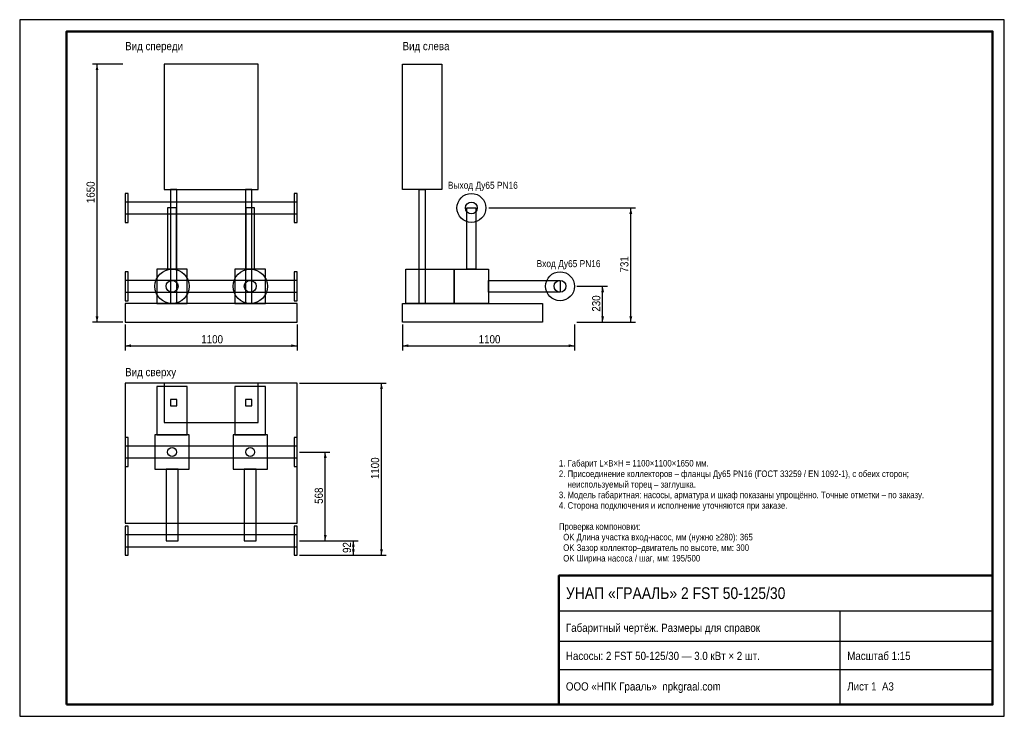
# Model space of a CAD drawing. Header units: millimetres. Extents: x 0 to 420, y 0 to 297.
import ezdxf

# ---------------------------------------------------------------- set-up
doc = ezdxf.new("R2010")
doc.units = ezdxf.units.MM
for name, color, linetype in [('AXIS', 5, 'Continuous'), ('CONTOUR', 7, 'Continuous'), ('DIM', 1, 'Continuous'), ('FRAME', 7, 'Continuous'), ('TEXT', 7, 'Continuous'), ('THIN', 8, 'Continuous')]:
    doc.layers.add(name, color=color, linetype=linetype)
doc.styles.add('GOST', font='arial.ttf')

msp = doc.modelspace()

# ---------------------------------------------------------------- linework, layer by layer
at = {"layer": 'AXIS'}
for p, q in [((200.07, 216.73), (238.67, 216.73)), ((237.9, 183.33), (238.67, 183.33))]:
    msp.add_line(p, q, dxfattribs=at)
at = {"layer": 'CONTOUR'}
for points in [[(61.67, 224.67), (101.67, 224.67), (101.67, 278), (61.67, 278)], [(180, 224.67), (163.33, 224.67), (163.33, 278), (180, 278)], [(45, 210.57), (46.2, 210.57), (46.2, 222.9), (45, 222.9)], [(64.33, 176), (67, 176), (67, 224.67), (64.33, 224.67)], [(96.33, 176), (99, 176), (99, 224.67), (96.33, 224.67)], [(117.13, 210.57), (118.33, 210.57), (118.33, 222.9), (117.13, 222.9)], [(173, 176), (170.33, 176), (170.33, 224.67), (173, 224.67)], [(173, 176), (170.33, 176), (170.33, 224.67), (173, 224.67)], [(45, 214.2), (118.33, 214.2), (118.33, 219.27), (45, 219.27)], [(63.1, 190.67), (66.9, 190.67), (66.9, 216.73), (63.1, 216.73)], [(96.43, 190.67), (100.23, 190.67), (100.23, 216.73), (96.43, 216.73)], [(194.57, 190.67), (190.77, 190.67), (190.77, 216.73), (194.57, 216.73)], [(194.57, 190.67), (190.77, 190.67), (190.77, 216.73), (194.57, 216.73)], [(45, 177.17), (46.2, 177.17), (46.2, 189.5), (45, 189.5)], [(58.5, 176), (71.5, 176), (71.5, 190.57), (58.5, 190.57)], [(91.83, 176), (104.83, 176), (104.83, 190.57), (91.83, 190.57)], [(117.13, 177.17), (118.33, 177.17), (118.33, 189.5), (117.13, 189.5)], [(185.33, 176), (164.67, 176), (164.67, 190.57), (185.33, 190.57)], [(185.33, 176), (164.67, 176), (164.67, 190.57), (185.33, 190.57)], [(200, 176), (185.33, 176), (185.33, 190.67), (200, 190.67)], [(200, 176), (185.33, 176), (185.33, 190.67), (200, 190.67)], [(45, 180.8), (118.33, 180.8), (118.33, 185.87), (45, 185.87)], [(230.5, 180.8), (200, 180.8), (200, 185.87), (230.5, 185.87)], [(230.5, 180.8), (200, 180.8), (200, 185.87), (230.5, 185.87)], [(45, 168), (118.33, 168), (118.33, 176), (45, 176)], [(223, 168), (163.33, 168), (163.33, 176), (223, 176)], [(45, 82.33), (118.33, 82.33), (118.33, 142), (45, 142)], [(58.5, 120), (71.5, 120), (71.5, 140.67), (58.5, 140.67)], [(61.67, 125.33), (101.67, 125.33), (101.67, 142), (61.67, 142)], [(91.83, 120), (104.83, 120), (104.83, 140.67), (91.83, 140.67)], [(64.33, 132.33), (67, 132.33), (67, 135), (64.33, 135)], [(96.33, 132.33), (99, 132.33), (99, 135), (96.33, 135)], [(45, 106.5), (46.2, 106.5), (46.2, 118.83), (45, 118.83)], [(57.67, 105.33), (72.33, 105.33), (72.33, 120), (57.67, 120)], [(91, 105.33), (105.67, 105.33), (105.67, 120), (91, 120)], [(117.13, 106.5), (118.33, 106.5), (118.33, 118.83), (117.13, 118.83)], [(45, 110.13), (118.33, 110.13), (118.33, 115.2), (45, 115.2)], [(62.47, 74.83), (67.53, 74.83), (67.53, 105.33), (62.47, 105.33)], [(95.8, 74.83), (100.87, 74.83), (100.87, 105.33), (95.8, 105.33)], [(45, 68.67), (46.2, 68.67), (46.2, 81), (45, 81)], [(117.13, 68.67), (118.33, 68.67), (118.33, 81), (117.13, 81)], [(45, 72.3), (118.33, 72.3), (118.33, 77.37), (45, 77.37)]]:
    msp.add_lwpolyline(points, close=True, dxfattribs=at)
for centre, radius in [((192.67, 216.73), 6.17), ((192.67, 216.73), 6.17), ((192.67, 216.73), 2.53), ((65, 183.33), 7.33), ((98.33, 183.33), 7.33), ((230.5, 183.33), 6.17), ((230.5, 183.33), 6.17), ((65, 183.33), 2.53), ((98.33, 183.33), 2.53), ((230.5, 183.33), 2.53), ((65, 112.67), 1.9), ((98.33, 112.67), 1.9)]:
    msp.add_circle(centre, radius, dxfattribs=at)
at = {"layer": 'DIM'}
for p, q in [((44, 278), (31, 278)), ((33, 168), (33, 278)), ((237.67, 216.73), (262.67, 216.73)), ((260.67, 168), (260.67, 216.73)), ((237.67, 183.33), (250.67, 183.33)), ((248.67, 168), (248.67, 183.33)), ((44, 168), (31, 168)), ((237.67, 168), (250.67, 168)), ((237.67, 168), (262.67, 168)), ((45, 167), (45, 156)), ((118.33, 167), (118.33, 156)), ((163.33, 167), (163.33, 156)), ((236.67, 167), (236.67, 156)), ((45, 158), (118.33, 158)), ((163.33, 158), (236.67, 158)), ((119.33, 142), (156.33, 142)), ((154.33, 68.67), (154.33, 142)), ((119.33, 112.67), (132.33, 112.67)), ((130.33, 74.8), (130.33, 112.67)), ((119.33, 74.8), (132.33, 74.8)), ((119.33, 74.8), (144.33, 74.8)), ((142.33, 68.67), (142.33, 74.8)), ((119.33, 68.67), (144.33, 68.67)), ((119.33, 68.67), (156.33, 68.67))]:
    msp.add_line(p, q, dxfattribs=at)
for points in [[(33, 278), (32.4, 275.5), (33.6, 275.5)], [(260.67, 216.73), (260.07, 214.23), (261.27, 214.23)], [(248.67, 183.33), (248.07, 180.83), (249.27, 180.83)], [(33, 168), (32.4, 170.5), (33.6, 170.5)], [(248.67, 168), (248.07, 170.5), (249.27, 170.5)], [(260.67, 168), (260.07, 170.5), (261.27, 170.5)], [(45, 158), (47.5, 158.6), (47.5, 157.4)], [(118.33, 158), (115.83, 158.6), (115.83, 157.4)], [(163.33, 158), (165.83, 158.6), (165.83, 157.4)], [(236.67, 158), (234.17, 158.6), (234.17, 157.4)], [(154.33, 142), (153.73, 139.5), (154.93, 139.5)], [(130.33, 112.67), (129.73, 110.17), (130.93, 110.17)], [(130.33, 74.8), (129.73, 77.3), (130.93, 77.3)], [(142.33, 74.8), (141.73, 72.3), (142.93, 72.3)], [(142.33, 68.67), (141.73, 71.17), (142.93, 71.17)], [(154.33, 68.67), (153.73, 71.17), (154.93, 71.17)]]:
    msp.add_solid(points, dxfattribs=at)
at = {"layer": 'FRAME'}
for p, q in [((230, 45), (415, 45)), ((350, 5), (350, 45)), ((230, 32), (415, 32)), ((230, 20), (415, 20))]:
    msp.add_line(p, q, dxfattribs=at)
at = {"layer": 'FRAME', "lineweight": 50}
for points in [[(20, 5), (415, 5), (415, 292), (20, 292)], [(230, 5), (415, 5), (415, 60), (230, 60)]]:
    msp.add_lwpolyline(points, close=True, dxfattribs=at)
at = {"layer": 'THIN'}
msp.add_lwpolyline([(0, 0), (420, 0), (420, 297), (0, 297)], close=True, dxfattribs=at)

# ---------------------------------------------------------------- texts
at = {"layer": 'DIM', "style": 'GOST', "width": 0.85}
for s, p in [('1650', (32, 218.8)), ('731', (259.67, 189.22)), ('230', (247.67, 172.52)), ('1100', (153.33, 101.13)), ('568', (129.33, 90.58)), ('92', (141.33, 69.63))]:
    msp.add_text(s, height=3.5, rotation=90, dxfattribs=at).set_placement(p)
for p in [(77.47, 159), (195.8, 159)]:
    msp.add_text('1100', height=3.5, dxfattribs=at).set_placement(p)
at = {"layer": 'TEXT', "style": 'GOST', "width": 0.85}
for s, height, p in [('Вид спереди', 3.5, (45, 284)), ('Вид слева', 3.5, (163.33, 284)), ('Выход Ду65 PN16', 3, (182.67, 224.9)), ('Вход Ду65 PN16', 3, (220.5, 191.5)), ('Вид сверху', 3.5, (45, 145)), ('1. Габарит L×B×H = 1100×1100×1650 мм.', 2.8, (230, 106.5)), ('2. Присоединение коллекторов – фланцы Ду65 PN16 (ГОСТ 33259 / EN 1092-1), с обеих сторон;', 2.8, (230, 102)), ('    неиспользуемый торец – заглушка.', 2.8, (230, 97.5)), ('3. Модель габаритная: насосы, арматура и шкаф показаны упрощённо. Точные отметки – по заказу.', 2.8, (230, 93)), ('4. Сторона подключения и исполнение уточняются при заказе.', 2.8, (230, 88.5)), ('Проверка компоновки:', 2.8, (230, 79.5)), ('  OK Длина участка вход-насос, мм (нужно ≥280): 365', 2.8, (230, 75)), ('  OK Зазор коллектор–двигатель по высоте, мм: 300', 2.8, (230, 70.5)), ('  OK Ширина насоса / шаг, мм: 195/500', 2.8, (230, 66)), ('УНАП «ГРААЛЬ» 2 FST 50-125/30', 5, (233, 50)), ('Габаритный чертёж. Размеры для справок', 3.5, (233, 36)), ('Насосы: 2 FST 50-125/30 — 3.0 кВт × 2 шт.', 3.5, (233, 24)), ('Масштаб 1:15', 3.5, (353, 24)), ('ООО «НПК Грааль»  npkgraal.com', 3.5, (233, 11)), ('Лист 1  А3', 3.5, (353, 11))]:
    msp.add_text(s, height=height, dxfattribs=at).set_placement(p)

doc.saveas('drawing.dxf')
